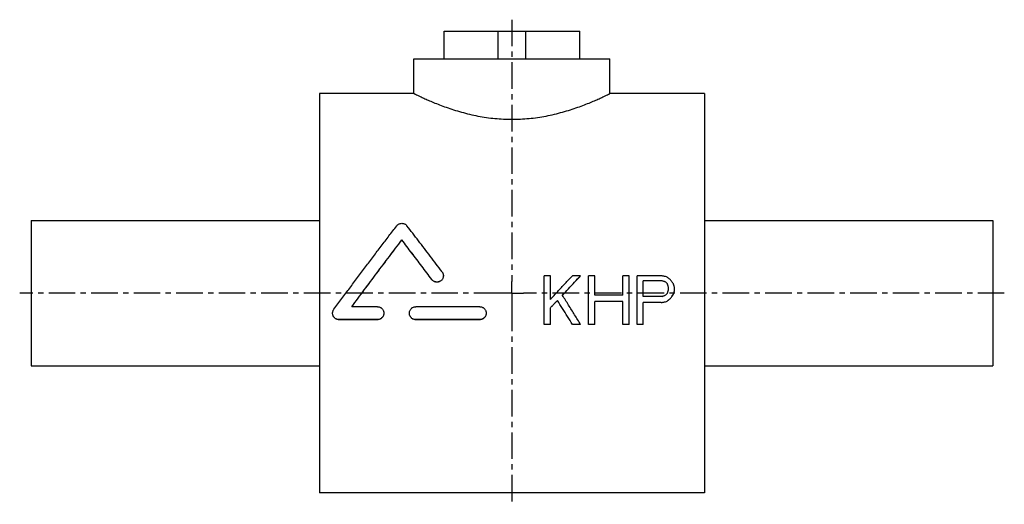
# Model space of a CAD drawing. Header units: millimetres. Extents: x 17 to 444, y 123 to 333.
import ezdxf

# ---------------------------------------------------------------- set-up
doc = ezdxf.new("R2010")
doc.units = ezdxf.units.MM
doc.header["$LTSCALE"] = 30.734
doc.linetypes.add('CENTER', pattern=[0.6, 0.375, -0.075, 0.075, -0.075])
doc.layers.get('0').update_dxf_attribs({"linetype": 'CONTINUOUS'})
doc.layers.add('DEFAULT_1', color=7, linetype='CENTER')

msp = doc.modelspace()

# ---------------------------------------------------------------- linework, layer by layer
at = {"color": 7, "linetype": 'CONTINUOUS'}
for p, q in [((200.74, 315.91), (200.74, 327.91)), ((200.74, 327.91), (259.45, 327.91)), ((224.09, 315.91), (224.09, 327.91)), ((236.09, 315.91), (236.09, 327.91)), ((259.45, 315.91), (259.45, 327.91)), ((187.59, 300.91), (187.59, 315.91)), ((187.59, 315.91), (272.59, 315.91)), ((272.59, 300.91), (272.59, 315.91)), ((146.59, 300.91), (146.59, 127.91)), ((187.59, 300.91), (146.59, 300.91)), ((313.59, 300.91), (272.59, 300.91)), ((313.59, 300.91), (313.59, 127.91)), ((21.59, 245.91), (21.59, 182.91)), ((21.59, 245.91), (146.59, 245.91)), ((313.59, 245.91), (438.59, 245.91)), ((438.59, 245.91), (438.59, 182.91)), ((182.34, 237.43), (182.34, 237.45)), ((195.33, 220.29), (195.33, 220.32)), ((246.72, 221.98), (244.09, 221.98)), ((244.09, 200.83), (244.09, 221.98)), ((246.72, 211.68), (246.72, 221.98)), ((259.84, 221.98), (256.34, 221.98)), ((259.84, 221.95), (259.84, 221.98)), ((265.97, 221.98), (263.34, 221.98)), ((263.34, 200.83), (263.34, 221.98)), ((265.97, 213.48), (265.97, 221.98)), ((280.84, 221.98), (278.22, 221.98)), ((278.22, 213.48), (278.22, 221.98)), ((280.84, 200.83), (280.84, 221.98)), ((294.84, 221.98), (284.34, 221.98)), ((284.34, 200.83), (284.34, 221.98)), ((295.28, 219.75), (286.97, 219.75)), ((286.97, 213.03), (286.97, 219.75)), ((295.28, 219.72), (286.97, 219.72)), ((295.28, 219.72), (295.28, 219.75)), ((297.91, 215.72), (297.91, 217.07)), ((300.09, 213.9), (300.09, 213.93)), ((300.53, 215.28), (300.53, 217.07)), ((249.78, 211.21), (249.78, 211.23)), ((278.22, 213.48), (265.97, 213.48)), ((278.22, 210.78), (265.97, 210.78)), ((265.97, 200.83), (265.97, 210.78)), ((278.22, 210.76), (265.97, 210.76)), ((278.22, 200.83), (278.22, 210.78)), ((295.28, 213.03), (286.97, 213.03)), ((294.84, 210.33), (286.97, 210.33)), ((286.97, 200.83), (286.97, 210.33)), ((294.84, 210.31), (286.97, 210.31)), ((294.84, 210.31), (294.84, 210.33)), ((297.03, 210.76), (297.03, 210.78)), ((298.78, 212.11), (298.78, 212.13)), ((171.72, 208.54), (160.61, 208.54)), ((216.09, 208.54), (188.36, 208.54)), ((246.72, 200.83), (246.72, 208.08)), ((155.08, 202.9), (155.08, 202.93)), ((171.72, 202.93), (155.08, 202.93)), ((171.72, 202.9), (155.08, 202.9)), ((171.72, 202.9), (171.72, 202.93)), ((188.36, 202.9), (188.36, 202.93)), ((216.09, 202.93), (188.36, 202.93)), ((216.09, 202.9), (188.36, 202.9)), ((216.09, 202.9), (216.09, 202.93)), ((246.72, 200.83), (244.09, 200.83)), ((246.72, 200.8), (244.09, 200.8)), ((259.84, 200.83), (256.34, 200.83)), ((256.34, 200.8), (256.34, 200.83)), ((259.84, 200.8), (256.34, 200.8)), ((259.84, 200.8), (259.84, 200.83)), ((265.97, 200.83), (263.34, 200.83)), ((265.97, 200.8), (263.34, 200.8)), ((280.84, 200.83), (278.22, 200.83)), ((280.84, 200.8), (278.22, 200.8)), ((286.97, 200.83), (284.34, 200.83)), ((286.97, 200.8), (284.34, 200.8)), ((21.59, 182.91), (146.59, 182.91)), ((313.59, 182.91), (438.59, 182.91)), ((313.59, 127.91), (146.59, 127.91))]:
    msp.add_line(p, q, dxfattribs=at)
for points, start_tangent, end_tangent in [([(187.59, 300.91), (187.76, 300.83), (188.27, 300.58), (189.12, 300.17), (190.31, 299.61), (191.86, 298.89), (193.78, 298.05), (196.05, 297.08), (198.66, 296.04), (201.59, 294.96), (204.78, 293.89), (208.17, 292.87), (211.71, 291.96), (215.33, 291.18), (219.01, 290.56), (222.69, 290.11), (226.39, 289.84), (230.09, 289.75), (233.79, 289.84), (237.49, 290.11), (241.18, 290.56), (244.86, 291.18), (248.48, 291.96), (252.02, 292.87), (255.41, 293.89), (258.59, 294.96), (261.52, 296.04), (264.14, 297.08), (266.41, 298.05), (268.32, 298.89), (269.87, 299.61), (271.07, 300.17), (271.92, 300.58), (272.43, 300.83), (272.59, 300.91)], (79.580065, -39.100031), (79.580065, 39.100031)), ([(152.85, 207.42), (156.28, 212.04), (159.71, 216.64), (163.14, 221.23), (166.56, 225.78), (169.98, 230.3), (173.37, 234.78), (176.75, 239.21), (180.11, 243.59)], (26.937674, 36.416348), (27.595701, 35.920272)), ([(180.11, 243.59), (180.46, 243.97), (180.88, 244.27), (181.34, 244.5), (181.83, 244.63), (182.33, 244.68), (182.84, 244.63), (183.33, 244.5), (183.79, 244.27), (184.2, 243.97), (184.55, 243.6)], (3.11141, 4.050004), (3.117095, -4.045629)), ([(199.77, 223.63), (194.63, 230.43), (189.54, 237.1), (184.55, 243.6)], (-15.114099, 20.041768), (-15.320595, 19.884361)), ([(160.61, 208.54), (163.32, 212.2), (166.04, 215.85), (168.77, 219.49), (171.49, 223.12), (174.21, 226.74), (176.93, 230.33), (179.64, 233.91), (182.34, 237.45)], (21.521631, 29.061103), (21.93462, 28.750666)), ([(160.63, 208.53), (163.32, 212.17), (166.04, 215.82), (168.77, 219.47), (171.49, 223.1), (174.21, 226.71), (176.93, 230.31), (179.64, 233.88), (182.34, 237.43)], (21.508499, 29.044253), (21.922476, 28.733068)), ([(195.33, 220.32), (190.97, 226.1), (186.63, 231.82), (182.34, 237.45)], (-12.920296, 17.190299), (-13.067582, 17.078604)), ([(195.33, 220.29), (190.97, 226.07), (186.63, 231.8), (182.34, 237.43)], (-12.920042, 17.19006), (-13.067855, 17.077962)), ([(199.77, 223.63), (200.04, 223.2), (200.22, 222.72), (200.31, 222.22), (200.32, 222.05)], (1.022692, -1.356121), (0.047311, -1.70029)), ([(200.32, 222.05), (200.32, 221.98)], (0.002131, -0.076596), (0.000001, -0.076625)), ([(200.32, 221.98), (200.31, 221.71), (200.22, 221.21), (200.03, 220.74), (199.76, 220.3), (199.41, 219.93), (199, 219.62), (198.54, 219.39), (198.05, 219.25), (197.54, 219.21), (197.03, 219.26), (196.54, 219.4), (196.08, 219.63), (195.68, 219.94), (195.33, 220.32)], (0.00005, -6.921982), (-4.152939, 5.525436)), ([(200.32, 221.86), (200.31, 221.69), (200.22, 221.18), (200.03, 220.71), (199.76, 220.28), (199.41, 219.9), (199, 219.59), (198.54, 219.37), (198.05, 219.23), (197.54, 219.18), (197.03, 219.23), (196.54, 219.37), (196.08, 219.6), (195.68, 219.91), (195.33, 220.29)], (-0.231707, -6.824471), (-4.096796, 5.45077)), ([(246.72, 211.68), (249.91, 215.11), (253.13, 218.55), (256.34, 221.98)], (9.598318, 10.315608), (9.651595, 10.265778)), ([(251.97, 213.48), (254.59, 216.31), (257.21, 219.15), (259.84, 221.98)], (7.856859, 8.510121), (7.893112, 8.476508)), ([(251.98, 213.47), (254.59, 216.29), (257.21, 219.12), (259.84, 221.95)], (7.843764, 8.49607), (7.880023, 8.462451)), ([(297.03, 221.53), (296.3, 221.68), (295.57, 221.83), (294.84, 221.98)], (-2.187477, 0.445305), (-2.187516, 0.445112)), ([(296.59, 219.3), (296.16, 219.45), (295.72, 219.6), (295.28, 219.75)], (-1.312469, 0.446301), (-1.312531, 0.446121)), ([(296.59, 219.28), (296.16, 219.42), (295.72, 219.57), (295.28, 219.72)], (-1.312469, 0.446305), (-1.312531, 0.446125)), ([(297.47, 218.41), (297.18, 218.71), (296.89, 219), (296.59, 219.3)], (-0.874801, 0.893221), (-0.875202, 0.892828)), ([(297.47, 218.38), (297.18, 218.68), (296.89, 218.98), (296.59, 219.28)], (-0.8748, 0.893232), (-0.875203, 0.892837)), ([(298.78, 220.19), (298.2, 220.64), (297.61, 221.08), (297.03, 221.53)], (-1.749568, 1.337398), (-1.750439, 1.336258)), ([(297.91, 217.07), (297.76, 217.51), (297.61, 217.96), (297.47, 218.41)], (-0.437231, 1.341132), (-0.437765, 1.340958)), ([(300.09, 218.41), (299.66, 219), (299.22, 219.6), (298.78, 220.19)], (-1.311734, 1.78581), (-1.313267, 1.784683)), ([(300.53, 217.07), (300.39, 217.51), (300.24, 217.96), (300.09, 218.41)], (-0.437231, 1.341132), (-0.437765, 1.340958)), ([(296.59, 213.48), (296.89, 213.78), (297.18, 214.08), (297.47, 214.38)], (0.874799, 0.897662), (0.875205, 0.897266)), ([(297.47, 214.38), (297.61, 214.83), (297.76, 215.28), (297.91, 215.72)], (0.43723, 1.344763), (0.437766, 1.344589)), ([(298.78, 212.13), (299.22, 212.73), (299.66, 213.33), (300.09, 213.93)], (1.311723, 1.797123), (1.313276, 1.795989)), ([(298.78, 212.11), (299.22, 212.71), (299.66, 213.31), (300.09, 213.9)], (1.311721, 1.797182), (1.313279, 1.796043)), ([(300.09, 213.93), (300.24, 214.38), (300.39, 214.83), (300.53, 215.28)], (0.43723, 1.345371), (0.437767, 1.345196)), ([(246.72, 208.08), (247.74, 209.13), (248.76, 210.18), (249.78, 211.23)], (3.059964, 3.157205), (3.065026, 3.152292)), ([(246.73, 208.07), (247.74, 209.1), (248.76, 210.16), (249.78, 211.21)], (3.046741, 3.143674), (3.051777, 3.138785)), ([(256.34, 200.83), (254.18, 204.27), (251.99, 207.75), (249.78, 211.23)], (-6.537072, 10.420286), (-6.587526, 10.388464)), ([(256.34, 200.8), (254.18, 204.25), (251.99, 207.72), (249.78, 211.21)], (-6.536973, 10.420948), (-6.58762, 10.389006)), ([(251.98, 213.46), (251.97, 213.48)], (-0.011823, 0.018872), (-0.011823, 0.018872)), ([(259.84, 200.83), (257.25, 205.02), (254.62, 209.24), (251.98, 213.46)], (-7.826023, 12.655705), (-7.899697, 12.609849)), ([(294.84, 210.33), (295.57, 210.48), (296.3, 210.63), (297.03, 210.78)], (2.187476, 0.450363), (2.187517, 0.450166)), ([(294.84, 210.31), (295.57, 210.46), (296.3, 210.61), (297.03, 210.76)], (2.187476, 0.450382), (2.187517, 0.450184)), ([(295.28, 213.03), (295.72, 213.18), (296.16, 213.33), (296.59, 213.48)], (1.312469, 0.449128), (1.312531, 0.448946)), ([(297.03, 210.78), (297.61, 211.23), (298.2, 211.68), (298.78, 212.13)], (1.749557, 1.35014), (1.750449, 1.348984)), ([(297.03, 210.76), (297.61, 211.21), (298.2, 211.66), (298.78, 212.11)], (1.749555, 1.350193), (1.750451, 1.349032)), ([(152.3, 205.74), (152.31, 205.98), (152.4, 206.49), (152.59, 206.98), (152.85, 207.42)], (0.000053, 1.799297), (1.068531, 1.44452)), ([(155.08, 202.93), (154.57, 202.97), (154.09, 203.11), (153.63, 203.34), (153.23, 203.64), (152.88, 204.02), (152.6, 204.46), (152.41, 204.95), (152.32, 205.46), (152.3, 205.74)], (-4.381151, 0), (0.000129, 4.387303)), ([(155.08, 202.9), (154.57, 202.95), (154.09, 203.08), (153.63, 203.31), (153.23, 203.62), (152.88, 204), (152.6, 204.44), (152.41, 204.92), (152.32, 205.43), (152.3, 205.71)], (-4.381292, 0), (0.00013, 4.387444)), ([(171.72, 208.54), (172.22, 208.5), (172.71, 208.36), (173.17, 208.13), (173.58, 207.82), (173.92, 207.44), (174.2, 207), (174.38, 206.51), (174.48, 206), (174.49, 205.74)], (4.375458, 0), (0.000105, -4.381717)), ([(174.49, 205.74), (174.48, 205.47), (174.38, 204.96), (174.19, 204.47), (173.92, 204.03), (173.57, 203.65), (173.16, 203.34), (172.71, 203.11), (172.22, 202.97), (171.72, 202.93)], (0.000105, -4.38733), (-4.381064, 0)), ([(174.49, 205.62), (174.48, 205.45), (174.38, 204.93), (174.19, 204.44), (173.92, 204), (173.57, 203.62), (173.16, 203.31), (172.71, 203.08), (172.22, 202.95), (171.72, 202.9)], (-0.135739, -4.295255), (-4.291267, 0)), ([(185.58, 205.74), (185.6, 206), (185.69, 206.51), (185.88, 207), (186.15, 207.44), (186.5, 207.82), (186.91, 208.13), (187.36, 208.36), (187.85, 208.5), (188.36, 208.54)], (0.000104, 4.381718), (4.375459, 0)), ([(188.36, 202.93), (187.86, 202.97), (187.37, 203.11), (186.91, 203.34), (186.5, 203.65), (186.16, 204.03), (185.88, 204.47), (185.69, 204.96), (185.6, 205.47), (185.58, 205.74)], (-4.381063, 0), (0.000104, 4.387329)), ([(188.36, 202.9), (187.86, 202.95), (187.37, 203.08), (186.91, 203.31), (186.5, 203.62), (186.16, 204), (185.88, 204.44), (185.69, 204.93), (185.6, 205.45), (185.59, 205.62)], (-4.291325, 0), (-0.135653, 4.295315)), ([(216.09, 208.54), (216.6, 208.5), (217.09, 208.36), (217.55, 208.13), (217.96, 207.82), (218.3, 207.44), (218.57, 207), (218.76, 206.51), (218.86, 206), (218.87, 205.74)], (4.375458, 0), (0.000105, -4.381717)), ([(218.87, 205.74), (218.86, 205.47), (218.76, 204.96), (218.57, 204.47), (218.3, 204.03), (217.95, 203.65), (217.54, 203.34), (217.08, 203.11), (216.6, 202.97), (216.09, 202.93)], (0.000105, -4.38733), (-4.381064, 0)), ([(218.87, 205.62), (218.86, 205.45), (218.76, 204.93), (218.57, 204.44), (218.3, 204), (217.95, 203.62), (217.54, 203.31), (217.08, 203.08), (216.6, 202.95), (216.09, 202.9)], (-0.135739, -4.295255), (-4.291267, 0))]:
    msp.add_spline(points, degree=3, dxfattribs=dict(at, start_tangent=start_tangent, end_tangent=end_tangent))
at = {"layer": 'DEFAULT_1', "color": 2, "linetype": 'CENTER'}
for p, q in [((230.09, 332.91), (230.09, 219.41)), ((230.09, 214.41), (230.09, 219.41)), ((225.09, 214.41), (16.59, 214.41)), ((230.09, 214.41), (225.09, 214.41)), ((230.09, 214.41), (235.09, 214.41)), ((230.09, 214.41), (230.09, 209.41)), ((443.59, 214.41), (235.09, 214.41)), ((230.09, 209.41), (230.09, 122.91))]:
    msp.add_line(p, q, dxfattribs=at)

doc.saveas('drawing.dxf')
